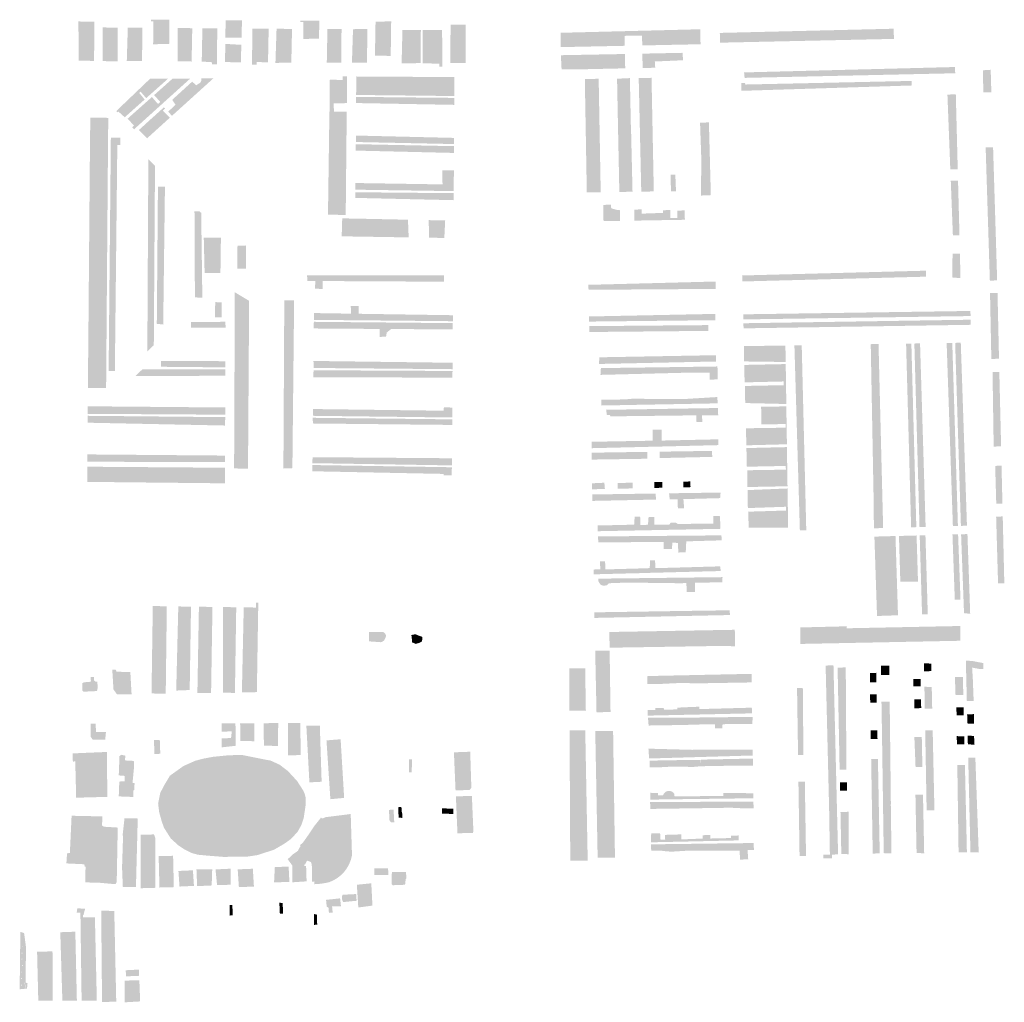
# Model space of a CAD drawing. Header units: metres. Extents: x 96164 to 96557, y 427831 to 430606.
# Tile 2 of 2: x 96392 to 96557, y 430442 to 430606. Entities that reach past the tile are written whole.
import ezdxf

# ---------------------------------------------------------------- set-up
doc = ezdxf.new("R2010")
doc.units = ezdxf.units.M
doc.layers.add('Graven-liggend-SCH', color=32, linetype='CONTINUOUS', transparency=0.5)
doc.layers.add('Graven-staand-SCH', color=40, linetype='CONTINUOUS', transparency=0.5)

msp = doc.modelspace()

# ---------------------------------------------------------------- hatches: boundary and pattern name
at = {"layer": 'Graven-liggend-SCH', "transparency": 33554559}
for points in [[(96404.88, 430605.48), (96402.24, 430605.53), (96402.28, 430598.99), (96402.66, 430598.99), (96404.86, 430598.95)], [(96417.43, 430605.82), (96414.36, 430605.82), (96414.35, 430605.53), (96414.75, 430605.57), (96414.71, 430601.72), (96417.43, 430601.8)], [(96429.54, 430605.72), (96426.8, 430605.74), (96426.77, 430602.85), (96429.46, 430602.8)], [(96442.45, 430605.65), (96439.29, 430605.65), (96439.28, 430605.46), (96439.79, 430605.42), (96439.79, 430602.61), (96441.84, 430602.66), (96442.39, 430602.67)], [(96454.44, 430605.47), (96454.44, 430605.54), (96451.83, 430605.5), (96451.73, 430599.84), (96451.85, 430599.84), (96454.36, 430599.78)], [(96466.89, 430605.01), (96464.35, 430605.01), (96464.31, 430598.61), (96464.51, 430598.61), (96466.86, 430598.61)], [(96408.76, 430604.5), (96406.26, 430604.53), (96406.27, 430598.92), (96408.81, 430598.86)], [(96410.48, 430604.49), (96410.31, 430598.92), (96412.85, 430598.91), (96412.93, 430604.47)], [(96421.24, 430604.41), (96418.81, 430604.42), (96418.81, 430598.88), (96421.13, 430598.85)], [(96422.93, 430604.4), (96422.82, 430598.8), (96424.48, 430598.79), (96424.54, 430598.36), (96425.34, 430598.36), (96425.42, 430604.38)], [(96433.99, 430604.32), (96431.29, 430604.34), (96431.2, 430598.33), (96431.97, 430598.32), (96432, 430598.78), (96433.88, 430598.69)], [(96435.31, 430604.31), (96435.12, 430598.62), (96437.77, 430598.66), (96437.89, 430604.29)], [(96446.15, 430604.25), (96443.8, 430604.26), (96443.69, 430598.63), (96446.12, 430598.66)], [(96448.07, 430604.24), (96447.89, 430598.67), (96450.4, 430598.63), (96450.47, 430604.28)], [(96459.39, 430604.13), (96456.32, 430604.12), (96456.18, 430598.52), (96459.35, 430598.59)], [(96459.72, 430604.12), (96459.68, 430598.55), (96462.5, 430598.49), (96462.47, 430598.01), (96462.98, 430598.01), (96462.94, 430604.09)], [(96493.4, 430603.13), (96496.3, 430603.18), (96496.35, 430601.53), (96506.07, 430601.73), (96506.04, 430604.23), (96482.74, 430603.64), (96482.74, 430601.25), (96493.43, 430601.47)], [(96429.43, 430601.63), (96426.75, 430601.79), (96426.71, 430598.75), (96429.35, 430598.72)], [(96493.45, 430600.1), (96482.76, 430599.9), (96482.88, 430597.53), (96484.88, 430597.52), (96493.5, 430597.71)], [(96503.06, 430600.3), (96496.34, 430600.16), (96496.43, 430597.76), (96498.51, 430597.81), (96498.44, 430598.85), (96503.16, 430599.06)], [(96413.29, 430592.51), (96412.38, 430593.62), (96412.6, 430593.84), (96413.55, 430592.74), (96417.2, 430595.99), (96414.22, 430596), (96408.54, 430590.57), (96408.76, 430590.35), (96408.91, 430590.5), (96409.97, 430589.55)], [(96420.86, 430595.97), (96417.94, 430595.98), (96414.87, 430593.25), (96415.9, 430592.1), (96415.52, 430591.77), (96414.5, 430592.92), (96410.44, 430589.31), (96411.53, 430588.16), (96411.21, 430587.88), (96411.53, 430587.55)], [(96422.74, 430596.04), (96422.77, 430595.7), (96422.6, 430595.33), (96421.89, 430594.89), (96421.22, 430595.49), (96417.89, 430592.46), (96418.45, 430591.63), (96417.21, 430590.48), (96417.86, 430589.8), (96424.75, 430596.03)], [(96447.08, 430596.37), (96446.32, 430596.38), (96446.32, 430595.77), (96444.2, 430595.82), (96444.15, 430590.5), (96444.9, 430590.49), (96444.82, 430591.86), (96447.04, 430591.91)], [(96453.88, 430596.32), (96452.62, 430596.32), (96448.62, 430596.35), (96448.59, 430593.27), (96464.98, 430593.09), (96464.96, 430596.25)], [(96489.07, 430595.97), (96486.76, 430595.93), (96487.09, 430577.01), (96489.41, 430577.04)], [(96492.14, 430595.98), (96492.3, 430587.81), (96494.45, 430587.75), (96494.28, 430596.08)], [(96497.89, 430596.13), (96495.75, 430596.08), (96495.78, 430594.91), (96497.92, 430594.84)], [(96497.92, 430594.84), (96495.78, 430594.91), (96496.15, 430578.46), (96496.18, 430577.13), (96497.78, 430577.17), (96498.27, 430577.18)], [(96416.71, 430591), (96416.51, 430591.21), (96414.8, 430589.66), (96414.22, 430589.14), (96412.33, 430587.42), (96413.69, 430586.03), (96417.49, 430589.47), (96416.33, 430590.66)], [(96447.02, 430590.5), (96444.9, 430590.49), (96444.13, 430590.5), (96443.89, 430573.3), (96444.8, 430573.29), (96446.85, 430573.25)], [(96407.22, 430589.45), (96404.21, 430589.51), (96404.18, 430584.3), (96407.17, 430584.16)], [(96494.47, 430587.75), (96492.3, 430587.81), (96492.52, 430577.09), (96494.72, 430577.13)], [(96407.17, 430584.16), (96404.16, 430584.3), (96404, 430565.15), (96407.02, 430565.11)], [(96457.24, 430572.46), (96450.18, 430572.61), (96448.85, 430572.63), (96446.27, 430572.69), (96446.18, 430569.69), (96457.36, 430569.51)], [(96463.45, 430572.34), (96460.71, 430572.39), (96460.75, 430569.46), (96463.31, 430569.42)], [(96430.18, 430568.16), (96428.79, 430568.15), (96428.76, 430564.3), (96430.18, 430564.3)], [(96407.02, 430565.11), (96404, 430565.15), (96403.87, 430549.47), (96406.9, 430549.46)], [(96428.34, 430560.36), (96428.24, 430534.94), (96430.57, 430534.93), (96430.73, 430558.93)], [(96520.24, 430551.48), (96513.3, 430551.37), (96513.35, 430548.82), (96520.28, 430548.73)], [(96406.9, 430549.46), (96403.86, 430549.47), (96403.82, 430544.37), (96406.86, 430544.37)], [(96520.29, 430548.38), (96513.36, 430548.24), (96513.43, 430545.33), (96519.93, 430545.48), (96519.94, 430544.86), (96513.47, 430544.73), (96513.53, 430541.88), (96520.39, 430541.72)], [(96520.39, 430541.31), (96516.19, 430541.29), (96516.2, 430538.31), (96520.28, 430538.38), (96520.29, 430537.77), (96513.65, 430537.67), (96513.72, 430534.83), (96520.49, 430535)], [(96430.57, 430534.93), (96428.24, 430534.94), (96428.22, 430530.97), (96430.54, 430530.94)], [(96426.7, 430531.09), (96403.71, 430531.26), (96403.71, 430528.73), (96426.68, 430528.49)], [(96520.6, 430527.63), (96513.92, 430527.36), (96513.97, 430524.36), (96520.35, 430524.58), (96520.35, 430523.95), (96514.02, 430523.76), (96514.12, 430521.08), (96520.69, 430521.08)], [(96538.61, 430519.7), (96535.09, 430519.6), (96535.53, 430506.36), (96539.03, 430506.48)], [(96542.13, 430519.79), (96539.19, 430519.71), (96539.42, 430512.07), (96542.37, 430512.08)], [(96432.26, 430508.58), (96431.87, 430508.59), (96431.86, 430507.77), (96429.83, 430507.8), (96429.52, 430493.6), (96432.02, 430493.66)], [(96416.99, 430507.98), (96414.65, 430508.02), (96414.44, 430493.44), (96416.81, 430493.4)], [(96421.03, 430507.92), (96418.91, 430507.95), (96418.56, 430493.92), (96420.81, 430494.01)], [(96424.61, 430507.87), (96422.35, 430507.91), (96422.1, 430493.84), (96422.09, 430493.53), (96424.38, 430493.52)], [(96428.58, 430507.82), (96426.37, 430507.85), (96426.36, 430493.55), (96428.36, 430493.54)], [(96450.72, 430503.71), (96450.73, 430502.13), (96452.71, 430501.99, 0.291602), (96453.45, 430502.66, 0.652954), (96452.79, 430503.7)], [(96490.86, 430503.69), (96490.89, 430501.07), (96510.36, 430501.38), (96511.85, 430501.28), (96511.79, 430504.06)], [(96530.45, 430504.31), (96530.5, 430504.64), (96522.73, 430504.45), (96522.73, 430504.16), (96522.72, 430501.7), (96549.46, 430502.23), (96549.45, 430504.56), (96549.45, 430504.69)], [(96490.9, 430500.59), (96488.49, 430500.55), (96488.71, 430490.29), (96491.05, 430490.35)], [(96553.27, 430498.5), (96551.48, 430498.85), (96550.36, 430498.92), (96550.38, 430497.89), (96550.59, 430497.89), (96552.6, 430497.53), (96553.26, 430497.52)], [(96410.9, 430497.02), (96408.6, 430497.06), (96408.47, 430497.4), (96407.89, 430497.38), (96408.09, 430494.11), (96408.66, 430493.31), (96411.11, 430493.32)], [(96486.82, 430497.61), (96484.18, 430497.64), (96484.18, 430496.81), (96484.2, 430490.59), (96486.93, 430490.58)], [(96506.98, 430496.55), (96497.22, 430496.34), (96497.21, 430495.03), (96498.66, 430494.99), (96502.1, 430495.16), (96507, 430495.15)], [(96514.62, 430496.71), (96506.98, 430496.55), (96507, 430495.15), (96514.62, 430495.28)], [(96528.26, 430498.11), (96526.95, 430498.1), (96527.54, 430473.9), (96528.85, 430473.87)], [(96530.31, 430497.78), (96528.95, 430497.75), (96529.29, 430480.71), (96530.42, 430480.73)], [(96551.4, 430497.74), (96550.59, 430497.89), (96550.38, 430497.89), (96550.52, 430492.17), (96551.66, 430492.17), (96551.51, 430496.02)], [(96549.86, 430496.16), (96548.53, 430496.16), (96548.63, 430493.2), (96549.93, 430493.2)], [(96523.15, 430494.32), (96522.18, 430494.33), (96522.35, 430483.16), (96523.24, 430483.16)], [(96544.66, 430494.53), (96543.44, 430494.55), (96543.5, 430490.92), (96544.74, 430490.9)], [(96537.64, 430492.06), (96536.27, 430492.07), (96536.35, 430487.26), (96537.7, 430487.32)], [(96504.96, 430491.2), (96502.19, 430491.07), (96502.17, 430490.78), (96499.96, 430490.72), (96499.94, 430491), (96498.54, 430490.99), (96498.55, 430490.69), (96497.25, 430490.66), (96497.25, 430489.74), (96502.16, 430489.85), (96505.05, 430489.91)], [(96514.63, 430491.07), (96505.88, 430490.83), (96505.88, 430491.22), (96504.96, 430491.2), (96505.05, 430489.91), (96514.67, 430490.12)], [(96405.09, 430488.38), (96404.26, 430488.38), (96404.28, 430486.24), (96404.61, 430485.75), (96406.7, 430485.73), (96406.84, 430487.03), (96405.19, 430487.03)], [(96426.17, 430487.05), (96427.84, 430487.13), (96427.71, 430486.01), (96426.17, 430485.93), (96426.17, 430484.45), (96428.49, 430484.71), (96428.45, 430488.46), (96426.17, 430488.45)], [(96431.58, 430488.47), (96429.23, 430488.46), (96429.27, 430485.53), (96431.61, 430485.47)], [(96435.58, 430488.49), (96433.14, 430488.48), (96433.2, 430484.72), (96435.56, 430484.69)], [(96439.27, 430488.51), (96437.19, 430488.5), (96437.21, 430483.12), (96439.34, 430483.16)], [(96510.63, 430489.45), (96497.3, 430489.39), (96497.41, 430488.09), (96503.23, 430488.18), (96507.14, 430488.3), (96508.48, 430488.28), (96508.46, 430487.6), (96509.72, 430487.6), (96509.74, 430488.28), (96510.73, 430488.37)], [(96514.76, 430489.52), (96510.63, 430489.49), (96510.73, 430488.37), (96514.73, 430488.36)], [(96440.28, 430488.07), (96440.79, 430478.61), (96442.83, 430478.71), (96442.53, 430488.06)], [(96487.24, 430465.57), (96486.83, 430487.28), (96484.21, 430487.27), (96484.33, 430465.55)], [(96491.48, 430487.17), (96488.5, 430487.16), (96488.9, 430466.05), (96491.79, 430466.07)], [(96537.7, 430487.32), (96536.35, 430487.26), (96536.53, 430474.94), (96537.84, 430474.94)], [(96544.82, 430487.27), (96543.57, 430487.26), (96543.81, 430473.97), (96545.11, 430473.96)], [(96443.64, 430485.61), (96444.29, 430475.8), (96446.59, 430476.02), (96446, 430485.8)], [(96543, 430486.19), (96541.76, 430486.2), (96541.96, 430481.18), (96543.1, 430481.19)], [(96406.98, 430483.68), (96401.26, 430483.44), (96401.31, 430482.07), (96401.71, 430482.11), (96401.86, 430476.05), (96407.07, 430476.19)], [(96467.63, 430483.72), (96464.91, 430483.62), (96465.18, 430477.28), (96467.53, 430477.33), (96467.82, 430477.72)], [(96504.77, 430484.03), (96497.38, 430484.23), (96497.49, 430482.59), (96504.68, 430482.8)], [(96514.8, 430484.08), (96504.77, 430484.04), (96504.68, 430482.8), (96514.78, 430483.09)], [(96411.41, 430482.19), (96410, 430482.27), (96410.08, 430483.06), (96409.37, 430483.21), (96409.09, 430482.98), (96408.97, 430479.77), (96409.93, 430479.69), (96409.94, 430478.77), (96409.06, 430478.75), (96408.97, 430476.27), (96411.4, 430476.17), (96411.43, 430477.26), (96411.55, 430477.32), (96411.61, 430478.46), (96411.27, 430478.54), (96411.5, 430480.93), (96411.52, 430482.09)], [(96440.02, 430476.65), (96439.75, 430477.27), (96438.73, 430478.84), (96437.21, 430480.49), (96435.81, 430481.56), (96434.29, 430482.25), (96433.16, 430482.45), (96429.51, 430483.18), (96427.32, 430483.13), (96424.73, 430482.87), (96423.1, 430482.57), (96421.74, 430482.21), (96419.76, 430481.33), (96417.5, 430479.71), (96416.58, 430478.16), (96415.89, 430476.85), (96415.54, 430475.09), (96415.72, 430473.62), (96416.14, 430472.11), (96416.52, 430471.04), (96417.66, 430469.24), (96418.9, 430468.12), (96420, 430467.39), (96421.16, 430466.82), (96422.18, 430466.54), (96423.65, 430466.4), (96426.42, 430466.18), (96430.41, 430466.22), (96432.19, 430466.49), (96434.91, 430467.39), (96436.6, 430468.37), (96437.72, 430469.17), (96438.82, 430470.36), (96439.46, 430471.52), (96439.85, 430472.72), (96440.15, 430474.73), (96440.19, 430475.96)], [(96501.11, 430482.3), (96497.57, 430482.23), (96497.59, 430481.1), (96499.4, 430481.13), (96501.16, 430481.23)], [(96506.08, 430482.36), (96501.11, 430482.3), (96501.16, 430481.23), (96504.92, 430481.19), (96506.17, 430481.3)], [(96511.33, 430482.51), (96506.12, 430482.4), (96506.17, 430481.3), (96511.29, 430481.39)], [(96514.84, 430482.58), (96511.33, 430482.51), (96511.29, 430481.39), (96514.85, 430481.41)], [(96535.68, 430482.49), (96534.55, 430482.49), (96534.73, 430471.66), (96535.88, 430471.85)], [(96551.94, 430482.73), (96550.75, 430482.74), (96551.12, 430466.92), (96552.5, 430466.91)], [(96550.2, 430481.48), (96548.93, 430481.48), (96549.14, 430466.91), (96550.53, 430466.95)], [(96522.41, 430478.71), (96522.6, 430466.33), (96523.68, 430466.34), (96523.48, 430478.7)], [(96514.89, 430476.79), (96509.86, 430476.86), (96509.87, 430476.35), (96501.73, 430476.26), (96501.75, 430475.79), (96508.98, 430475.88), (96514.88, 430475.96)], [(96468.09, 430470.19), (96468.16, 430470.49), (96467.91, 430476.34), (96465.24, 430476.28), (96465.5, 430470.11)], [(96507.37, 430475.37), (96497.65, 430475.31), (96497.7, 430474.18), (96507.42, 430474.32)], [(96514.89, 430475.4), (96507.37, 430475.37), (96507.42, 430474.32), (96511.11, 430474.38), (96513.41, 430474.27), (96514.94, 430474.27)], [(96543.2, 430476.56), (96541.94, 430476.57), (96542.13, 430466.84), (96543.4, 430466.77)], [(96528.85, 430473.87), (96527.54, 430473.89), (96527.66, 430466.57), (96526.54, 430466.57), (96526.58, 430465.93), (96527.99, 430465.96), (96528, 430466.56), (96528.17, 430466.56), (96529.03, 430466.6), (96529.03, 430466.62), (96529.03, 430466.68)], [(96530.78, 430473.7), (96529.43, 430473.67), (96529.57, 430466.64), (96530.81, 430466.63)], [(96537.83, 430474.94), (96536.53, 430474.94), (96536.65, 430466.8), (96537.94, 430466.79)], [(96403.28, 430464.56), (96403.43, 430464.56), (96403.37, 430461.92), (96405.56, 430461.88), (96408.23, 430461.64), (96408.45, 430461.67), (96408.63, 430462.01), (96408.8, 430471.07), (96406.49, 430471.21), (96406.19, 430471.41), (96406.22, 430472.93), (96401.1, 430473.04), (96400.81, 430466.81), (96400.34, 430466.79), (96400.23, 430465.09), (96403.22, 430464.95)], [(96411.84, 430461.14), (96412.14, 430472.58), (96409.93, 430472.62), (96409.64, 430470.02), (96409.67, 430469.08), (96409.52, 430464.39), (96409.65, 430461.18)], [(96447.69, 430473.1), (96447.68, 430473.33), (96443.49, 430472.8), (96442.96, 430472.58), (96442.71, 430472.72), (96442.45, 430472.37), (96441.65, 430471.38), (96440.83, 430470.15), (96439.67, 430468.5), (96439.22, 430468.15), (96439.26, 430468.08), (96439.29, 430467.85), (96439.13, 430467.73), (96438.85, 430467.17), (96437.99, 430466.57), (96437.17, 430465.79), (96437.96, 430464.71), (96437.92, 430461.94), (96440.32, 430462.1), (96440.24, 430464.64), (96439.98, 430464.64), (96439.93, 430464.86), (96440.12, 430464.97), (96440.16, 430465.09), (96440.4, 430465.57), (96441.06, 430465.31), (96441.15, 430465), (96441.21, 430464.58), (96441.24, 430462.06), (96441.65, 430462.05), (96441.6, 430461.62), (96441.96, 430461.64, 0.041187), (96444.07, 430461.95, 0.269519), (96447.9, 430466.44)], [(96535.88, 430471.85), (96534.73, 430471.66), (96534.81, 430466.74), (96535.98, 430466.75)], [(96414.85, 430469.92), (96412.6, 430469.88), (96412.6, 430460.95), (96415.07, 430461.02), (96415.07, 430469.34)], [(96499.33, 430470.1), (96497.84, 430470.13), (96497.79, 430468.61), (96502.88, 430468.72), (96512.44, 430468.93), (96512.43, 430469.75), (96511.14, 430469.72), (96511.13, 430469.32), (96507.71, 430469.24), (96507.72, 430469.84), (96506.43, 430469.79), (96506.45, 430469.24), (96502.86, 430469.09), (96502.86, 430469.93), (96500.15, 430469.85), (96500.17, 430469.05), (96499.37, 430469.08)], [(96508.77, 430468.41), (96497.8, 430468.27), (96497.84, 430467.24), (96499.41, 430467.23), (96500.5, 430467.08), (96501.58, 430467.07), (96503.96, 430467.22), (96508.77, 430467.19)], [(96514.94, 430468.49), (96508.77, 430468.41), (96508.77, 430467.19), (96511.12, 430467.21), (96512.6, 430467.24), (96512.66, 430465.73), (96514.03, 430465.76), (96513.92, 430467.34), (96514.98, 430467.34)], [(96418.04, 430466.36), (96415.63, 430466.3), (96415.76, 430461.07), (96418.16, 430461.13)], [(96418.93, 430463.83), (96419.11, 430461.23), (96421.52, 430461.34), (96421.35, 430463.94)], [(96421.94, 430464.08), (96422.05, 430461.3), (96424.48, 430461.41), (96424.57, 430464.12)], [(96425.12, 430464.09), (96425.38, 430461.48), (96427.66, 430461.53), (96427.64, 430464.21)], [(96431.35, 430464.2), (96428.82, 430464.1), (96429.02, 430461.13), (96431.53, 430461.23)], [(96434.89, 430461.92), (96437.45, 430462.01), (96437.32, 430464.57), (96435.02, 430464.47)], [(96448.95, 430457.74), (96451.31, 430458.05), (96451.12, 430461.77), (96448.71, 430461.53)], [(96443.68, 430457.89), (96443.98, 430457.69), (96444.05, 430456.84), (96444.68, 430456.9), (96444.57, 430457.91), (96446.06, 430457.95), (96445.91, 430459.26), (96443.57, 430459.01)], [(96446.41, 430458.64), (96448.67, 430458.86), (96448.59, 430459.98), (96446.34, 430459.86), (96446.22, 430459.57), (96446.21, 430459.18)], [(96404.99, 430456.08), (96403.02, 430456.08), (96402.97, 430456.5), (96403.09, 430456.51), (96403.36, 430457.54), (96402.6, 430457.57), (96402.05, 430457.59), (96401.95, 430456.9), (96402.57, 430456.86), (96402.77, 430442.18), (96405.31, 430442.21)], [(96406.04, 430457.21), (96406.18, 430441.97), (96408.55, 430442.03), (96408.22, 430457.16)], [(96401.98, 430442.18), (96401.72, 430453.7), (96399.21, 430453.61), (96399.56, 430442.18)], [(96397.94, 430442.17), (96397.91, 430450.42), (96395.34, 430450.35), (96395.54, 430442.21)], [(96412.32, 430447.38), (96410.13, 430447.27), (96410.19, 430446.25), (96412.36, 430446.34)], [(96412.41, 430445.58), (96409.93, 430445.55), (96409.94, 430441.92), (96412.54, 430442.07)]]:
    msp.add_hatch(color=256, dxfattribs=at).paths.add_polyline_path(points)
h = msp.add_hatch(color=256, dxfattribs=at)
h.dxf.hatch_style = 1
h.paths.add_polyline_path([(96520.49, 430534.53), (96513.73, 430534.37), (96513.8, 430531.26), (96520.29, 430531.39), (96520.32, 430530.77), (96513.86, 430530.67), (96513.91, 430527.87), (96520.59, 430528)])
at = {"layer": 'Graven-liggend-SCH'}
h = msp.add_hatch(color=256, dxfattribs=at)
h.dxf.hatch_style = 1
h.paths.add_polyline_path([(96544.57, 430498.43), (96543.37, 430498.45), (96543.39, 430497.15), (96544.6, 430497.16)])
h = msp.add_hatch(color=256, dxfattribs=at)
h.dxf.hatch_style = 1
h.paths.add_polyline_path([(96535.4, 430496.88), (96534.35, 430496.83), (96534.34, 430495.3), (96535.43, 430495.3)])
h = msp.add_hatch(color=256, dxfattribs=at)
h.dxf.hatch_style = 1
h.paths.add_polyline_path([(96537.57, 430498.05), (96536.19, 430498.1), (96536.21, 430496.53), (96537.59, 430496.53)])
h = msp.add_hatch(color=256, dxfattribs=at)
h.dxf.hatch_style = 1
h.paths.add_polyline_path([(96542.81, 430495.86), (96541.59, 430495.87), (96541.6, 430494.62), (96542.83, 430494.64)])
h = msp.add_hatch(color=256, dxfattribs=at)
h.dxf.hatch_style = 1
h.paths.add_polyline_path([(96535.47, 430493.32), (96534.37, 430493.32), (96534.39, 430491.92), (96535.49, 430491.91)])
h = msp.add_hatch(color=256, dxfattribs=at)
h.dxf.hatch_style = 1
h.paths.add_polyline_path([(96542.88, 430492.44), (96541.75, 430492.44), (96541.78, 430490.95), (96542.9, 430491)], flags=17)
h = msp.add_hatch(color=256, dxfattribs=at)
h.dxf.hatch_style = 1
h.paths.add_polyline_path([(96549.97, 430491.11), (96548.76, 430491.11), (96548.82, 430489.81), (96550.01, 430489.8)])
h = msp.add_hatch(color=256, dxfattribs=at)
h.dxf.hatch_style = 1
h.paths.add_polyline_path([(96551.72, 430489.99), (96550.57, 430489.96), (96550.61, 430488.43), (96551.74, 430488.41)])
h = msp.add_hatch(color=256, dxfattribs=at)
h.dxf.hatch_style = 1
h.paths.add_polyline_path([(96535.58, 430487.29), (96534.47, 430487.29), (96534.49, 430485.86), (96535.61, 430485.85)])
h = msp.add_hatch(color=256, dxfattribs=at)
h.dxf.hatch_style = 1
h.paths.add_polyline_path([(96550.09, 430486.29), (96548.82, 430486.32), (96548.88, 430484.95), (96550.12, 430484.96)], flags=17)
h = msp.add_hatch(color=256, dxfattribs=at)
h.dxf.hatch_style = 1
h.paths.add_polyline_path([(96551.72, 430486.36), (96550.66, 430486.39), (96550.69, 430484.93), (96551.8, 430484.92)], flags=17)
h = msp.add_hatch(color=256, dxfattribs=at)
h.dxf.hatch_style = 1
h.paths.add_polyline_path([(96530.51, 430478.63), (96529.33, 430478.6), (96529.36, 430477.25), (96530.53, 430477.25)])
at = {"layer": 'Graven-liggend-SCH', "transparency": 33554559}
h = msp.add_hatch(color=256, dxfattribs=at)
edge = h.paths.add_edge_path()
edge.add_arc((96500.81, 430476.15), 1.04, 29.9863, 162.4349)
edge.add_line((96499.82, 430476.46), (96499, 430476.47))
edge.add_line((96499, 430476.47), (96498.96, 430476.81))
edge.add_line((96498.96, 430476.81), (96497.71, 430476.87))
edge.add_line((96497.71, 430476.87), (96497.71, 430475.73))
edge.add_line((96497.71, 430475.73), (96501.75, 430475.79))
edge.add_line((96501.75, 430475.79), (96501.71, 430476.67))
at = {"layer": 'Graven-staand-SCH', "transparency": 33554559}
for points in [[(96535.92, 430604.26), (96509.29, 430603.62), (96509.33, 430601.99), (96535.99, 430602.57)], [(96538.31, 430604.32), (96535.92, 430604.26), (96535.99, 430602.57), (96538.35, 430602.62)], [(96513.43, 430596.12), (96548.58, 430596.89), (96548.53, 430597.93), (96513.34, 430597.03)], [(96554.5, 430597.47), (96553.22, 430597.39), (96553.26, 430593.69), (96554.61, 430593.72)], [(96541.31, 430595.61), (96513.53, 430595.01), (96513.51, 430595.29), (96512.85, 430595.22), (96512.88, 430593.96), (96541.34, 430594.85)], [(96464.97, 430592.78), (96448.59, 430592.95), (96448.59, 430591.92), (96464.96, 430591.62)], [(96548.68, 430593.36), (96547.28, 430593.34), (96547.76, 430580.89), (96549, 430580.89)], [(96507.47, 430588.69), (96505.99, 430588.65), (96506.2, 430582.68), (96506.15, 430576.49), (96507.79, 430576.56), (96507.63, 430582.73)], [(96407.28, 430547.21), (96408.32, 430547.21), (96408.73, 430584.9), (96409.26, 430584.91), (96409.24, 430586.15), (96408.01, 430586.13), (96407.65, 430586.13)], [(96464.92, 430586.11), (96448.54, 430586.5), (96448.54, 430585.42), (96464.91, 430585.08)], [(96464.92, 430584.73), (96448.52, 430585.06), (96448.51, 430583.99), (96464.91, 430583.6)], [(96554.9, 430584.52), (96553.66, 430584.52), (96554.36, 430562.31), (96555.58, 430562.33)], [(96415.02, 430581.43), (96413.91, 430582.56), (96413.74, 430550.47), (96414.82, 430551.53)], [(96464.9, 430580.7), (96462.96, 430580.7), (96463.01, 430578.35), (96448.46, 430578.58), (96448.46, 430577.47), (96464.88, 430577.23), (96464.89, 430578.33)], [(96501.07, 430579.95), (96501.14, 430577.21), (96501.98, 430577.22), (96501.86, 430579.99)], [(96549.05, 430578.98), (96547.84, 430578.98), (96548.19, 430569.88), (96549.29, 430569.87)], [(96416.39, 430554.98), (96416.68, 430577.98), (96415.51, 430577.98), (96415.32, 430555.1)], [(96464.86, 430576.89), (96448.45, 430577.04), (96448.44, 430576.1), (96464.86, 430575.72)], [(96422.73, 430573.61), (96422.48, 430573.83), (96421.61, 430573.86), (96421.68, 430559.51), (96422.92, 430559.44)], [(96489.82, 430574.92), (96489.88, 430572.23), (96492.61, 430572.27), (96492.62, 430574.05), (96492.22, 430574.07), (96491.17, 430574.36), (96491.1, 430574.99)], [(96495.02, 430572.31), (96503.46, 430572.45), (96503.4, 430574.03), (96502.21, 430573.95), (96502.21, 430572.75), (96501.05, 430572.75), (96501.01, 430574.06), (96499.83, 430574.05), (96499.83, 430573.6), (96496.24, 430573.47), (96496.23, 430574.19), (96495.03, 430574.14)], [(96423.16, 430569.45), (96423.3, 430563.59), (96425.94, 430563.56), (96426.02, 430569.45)], [(96549.36, 430566.82), (96548.14, 430566.81), (96548.07, 430562.83), (96549.46, 430562.71)], [(96513.04, 430562.16), (96543.72, 430562.96), (96543.7, 430563.96), (96513.02, 430563.16)], [(96440.45, 430562.24), (96441.78, 430562.24), (96441.72, 430560.97), (96442.99, 430560.9), (96443, 430562.23), (96463.26, 430562.12), (96463.24, 430563.19), (96440.4, 430563.2)], [(96508.57, 430562.15), (96487.35, 430561.6), (96487.38, 430560.77), (96508.58, 430560.92)], [(96438.24, 430558.99), (96436.6, 430559), (96436.45, 430530.96), (96437.95, 430531.02)], [(96555.64, 430560.23), (96554.39, 430560.21), (96554.61, 430549.23), (96555.89, 430549.28)], [(96426.17, 430558.66), (96425.07, 430558.72), (96425.03, 430556.18), (96426.16, 430556.19)], [(96454.84, 430556.68), (96448.99, 430556.77), (96449.01, 430558.04), (96447.7, 430558.08), (96447.72, 430556.79), (96441.57, 430556.89), (96441.55, 430555.75), (96454.82, 430555.63)], [(96464.74, 430556.53), (96454.84, 430556.68), (96454.82, 430555.63), (96464.73, 430555.53)], [(96508.56, 430556.75), (96487.47, 430556.32), (96487.48, 430555.47), (96508.53, 430555.7)], [(96551.12, 430557.24), (96513.19, 430556.68), (96513.22, 430555.83), (96551.14, 430556.39)], [(96551.15, 430555.78), (96542.11, 430555.64), (96542.12, 430554.79), (96551.17, 430554.93)], [(96426.78, 430555.43), (96421, 430555.41), (96421.03, 430554.46), (96426.79, 430554.43)], [(96464.72, 430555.21), (96441.53, 430555.43), (96441.52, 430554.32), (96452.5, 430554.24), (96452.52, 430552.9), (96453.58, 430552.98), (96453.71, 430553.65), (96454.43, 430554.23), (96464.71, 430554.16)], [(96507.35, 430554.88), (96487.5, 430554.71), (96487.51, 430553.73), (96506.73, 430553.91), (96507.38, 430553.92)], [(96542.11, 430555.64), (96513.23, 430555.19), (96513.25, 430554.34), (96542.12, 430554.79)], [(96522.96, 430551.52), (96521.74, 430551.5), (96522.65, 430520.64), (96523.72, 430520.67)], [(96535.78, 430551.72), (96534.48, 430551.7), (96534.96, 430525.92), (96535.01, 430520.99), (96536.55, 430521.03)], [(96541.26, 430551.81), (96540.38, 430551.79), (96541.22, 430521.16), (96542.09, 430521.18)], [(96542.71, 430551.83), (96541.76, 430551.81), (96542.62, 430521.2), (96543.64, 430521.23)], [(96548.09, 430551.91), (96547.15, 430551.9), (96548.19, 430521.36), (96549.03, 430521.38)], [(96549.51, 430551.94), (96548.57, 430551.92), (96549.53, 430521.39), (96550.54, 430521.42)], [(96508.63, 430549.86), (96489.21, 430549.51), (96489.1, 430548.4), (96508.67, 430548.81)], [(96426.75, 430548.86), (96416, 430548.92), (96416.02, 430547.93), (96426.74, 430547.83)], [(96464.71, 430548.6), (96441.47, 430548.9), (96441.49, 430547.73), (96464.69, 430547.53)], [(96502.76, 430547.89), (96489.44, 430547.71), (96489.37, 430546.58), (96502.82, 430546.92)], [(96508.9, 430547.98), (96502.76, 430547.89), (96502.82, 430546.92), (96507.62, 430546.95), (96507.6, 430545.79), (96508.93, 430545.82)], [(96426.77, 430547.48), (96412.89, 430547.48), (96411.72, 430546.37), (96426.78, 430546.44)], [(96464.68, 430547.23), (96441.48, 430547.35), (96441.45, 430546.18), (96464.63, 430546.12)], [(96555.94, 430547.08), (96554.81, 430547.05), (96555, 430534.61), (96556.24, 430534.67), (96556.19, 430536.68)], [(96503.02, 430542.53), (96494.71, 430542.6), (96493.38, 430542.48), (96493.38, 430541.54), (96494.71, 430541.57), (96503.04, 430541.72), (96508.96, 430541.83), (96508.85, 430542.88)], [(96426.74, 430541.14), (96403.78, 430541.34), (96403.79, 430540.08), (96426.75, 430539.94)], [(96464.64, 430541.12), (96463.24, 430541.18), (96463.17, 430540.6), (96441.39, 430540.88), (96441.39, 430539.75), (96464.62, 430539.47), (96464.64, 430540.58)], [(96493.38, 430542.48), (96489.51, 430542.44), (96489.53, 430541.47), (96493.38, 430541.54)], [(96509.02, 430539.81), (96508.98, 430541.05), (96490.32, 430540.75), (96490.44, 430539.9), (96490.96, 430539.9), (96491.03, 430539.66), (96505.35, 430539.83), (96505.36, 430538.75), (96506.38, 430538.71), (96506.31, 430539.81)], [(96426.74, 430539.53), (96403.77, 430539.75), (96403.8, 430538.6), (96426.71, 430538.13)], [(96464.62, 430539.16), (96441.34, 430539.42), (96441.38, 430538.47), (96464.63, 430538.23)], [(96499.61, 430537.46), (96498.1, 430537.43), (96498.07, 430535.6), (96487.89, 430535.42), (96487.92, 430534.35), (96499.61, 430534.63)], [(96509.03, 430535.83), (96499.61, 430535.62), (96499.61, 430534.63), (96509.05, 430534.86)], [(96426.71, 430533.12), (96403.74, 430533.31), (96403.73, 430532.08), (96426.7, 430532.06)], [(96464.59, 430532.67), (96441.31, 430532.85), (96441.3, 430531.85), (96464.57, 430531.48)], [(96497.18, 430533.74), (96487.92, 430533.6), (96487.92, 430532.45), (96497.2, 430532.59)], [(96507.98, 430533.9), (96499.25, 430533.77), (96499.26, 430532.7), (96508.03, 430532.9)], [(96464.57, 430531.17), (96441.3, 430531.54), (96441.3, 430530.5), (96463.21, 430530.06), (96463.21, 430529.8), (96464.55, 430529.8), (96464.54, 430530.04)], [(96556.31, 430531.43), (96555.25, 430531.4), (96555.43, 430525.1), (96556.46, 430525.12)], [(96490.02, 430528.59), (96487.94, 430528.49), (96487.96, 430527.5), (96490.11, 430527.54)], [(96494.72, 430528.6), (96492.23, 430528.54), (96492.24, 430527.59), (96494.77, 430527.64)], [(96498.58, 430526.79), (96487.99, 430526.63), (96488.01, 430525.56), (96498.64, 430525.78)], [(96503.13, 430526.86), (96500.82, 430526.82), (96500.93, 430525.82), (96502.24, 430525.82), (96502.29, 430524.3), (96503.34, 430524.33)], [(96509.42, 430526.95), (96503.13, 430526.86), (96503.19, 430525.85), (96509.34, 430526.02)], [(96508.23, 430521.75), (96505.75, 430521.76), (96503.36, 430521.71), (96502.35, 430521.69), (96501.87, 430521.95), (96501.07, 430521.91), (96500.85, 430521.59), (96498.37, 430521.58), (96498.34, 430522.9), (96497.4, 430522.9), (96497.3, 430521.58), (96496.05, 430521.52), (96495.99, 430522.93), (96495.08, 430522.9), (96494.99, 430521.58), (96491.35, 430521.54), (96491.48, 430520.55), (96509.36, 430520.9), (96509.34, 430523.01), (96508.22, 430523.04)], [(96556.51, 430522.97), (96555.41, 430522.92), (96555.73, 430511.82), (96556.77, 430511.79), (96556.77, 430512.05)], [(96491.43, 430521.49), (96488.9, 430521.51), (96488.9, 430520.5), (96491.48, 430520.55)], [(96503.74, 430519.76), (96488.95, 430519.63), (96489.02, 430518.62), (96499.91, 430518.73), (96499.91, 430517.54), (96501.29, 430517.54), (96501.38, 430518.57), (96502.29, 430518.56), (96502.37, 430516.95), (96503.6, 430516.96)], [(96509.56, 430519.81), (96503.74, 430519.76), (96503.69, 430518.81), (96509.6, 430518.98)], [(96543.61, 430519.83), (96542.65, 430519.81), (96543.02, 430507.48), (96543.05, 430506.61), (96544, 430506.64)], [(96549.06, 430519.98), (96548.12, 430519.96), (96548.51, 430509.09), (96549.46, 430509.09)], [(96550.62, 430520.02), (96549.56, 430519.99), (96550.05, 430506.84), (96551.08, 430506.72)], [(96497.38, 430514.33), (96490.2, 430514.13), (96490.14, 430515.49), (96489.29, 430515.45), (96489.34, 430514.15), (96488.22, 430514.11), (96488.23, 430513.31), (96494.02, 430513.46), (96497.32, 430513.54)], [(96502.33, 430514.44), (96499.74, 430514.37), (96498.54, 430514.35), (96498.48, 430515.66), (96497.66, 430515.63), (96497.59, 430514.34), (96497.38, 430514.34), (96497.32, 430513.55), (96502.35, 430513.68)], [(96509.34, 430514.64), (96502.33, 430514.44), (96502.35, 430513.68), (96509.46, 430513.86)], [(96491.7, 430512.62), (96488.99, 430512.59), (96489.05, 430512.08), (96489.37, 430511.6), (96489.82, 430511.4), (96490.46, 430511.48), (96490.76, 430511.78), (96491.32, 430511.87), (96491.62, 430512.23)], [(96509.74, 430512.84), (96505.79, 430512.79), (96491.7, 430512.62), (96491.6, 430512.2), (96491.32, 430511.87), (96495.04, 430511.93), (96498.58, 430511.87), (96502.31, 430511.83), (96503.71, 430511.84), (96503.77, 430510.37), (96505.13, 430510.39), (96505.17, 430511.91), (96505.74, 430511.91), (96509.71, 430511.99)], [(96503.87, 430507.21), (96488.35, 430506.97), (96488.37, 430506.04), (96495.47, 430506.19), (96503.85, 430506.37)], [(96510.94, 430507.31), (96503.87, 430507.21), (96503.85, 430506.37), (96510.98, 430506.52)], [(96457.81, 430503.16), (96457.92, 430502.34), (96457.91, 430501.96), (96458.56, 430501.71), (96459.12, 430501.88), (96459.54, 430502.1), (96459.65, 430502.49), (96459.61, 430502.88), (96458.98, 430503.11), (96458.49, 430503.32), (96458.05, 430503.24)], [(96405.45, 430494.69), (96405.38, 430495.42), (96405.09, 430495.41), (96404.86, 430495.6), (96404.86, 430496.2), (96404.27, 430496.19), (96404.32, 430495.46), (96404.07, 430495.35), (96403.14, 430495.31), (96402.85, 430495.08), (96402.91, 430494.65), (96402.91, 430494.33), (96402.9, 430493.92), (96403.06, 430493.73), (96405.34, 430493.84), (96405.46, 430494.39)], [(96414.84, 430485.69), (96414.93, 430483.32), (96415.9, 430483.38), (96415.82, 430485.67)], [(96457.93, 430482.47), (96457.4, 430482.44), (96457.4, 430480.28), (96457.85, 430480.28), (96457.88, 430480.92)], [(96454.84, 430474.06), (96454.09, 430474.02), (96454.12, 430472.31), (96454.42, 430471.94), (96454.95, 430471.96)], [(96455.63, 430474.47), (96455.63, 430474.34), (96455.61, 430473.58), (96455.67, 430473.22), (96455.72, 430472.7), (96456.3, 430472.69), (96456.27, 430473.52), (96456.21, 430473.68), (96456.15, 430474.49)], [(96464.8, 430474.22), (96462.93, 430474.27), (96462.93, 430473.39), (96464.83, 430473.34)], [(96453.92, 430464.28), (96451.6, 430464.27), (96451.61, 430463.17), (96453.97, 430463.17)], [(96456.92, 430463.67), (96454.59, 430463.64), (96454.54, 430463.31), (96454.54, 430462.81), (96454.54, 430462.22), (96454.52, 430461.64), (96454.69, 430461.45), (96456.76, 430461.53), (96456.86, 430462.45), (96456.97, 430462.55)], [(96427.94, 430458.14), (96427.48, 430458.14), (96427.47, 430456.39), (96427.98, 430456.43)], [(96436.33, 430458.47), (96435.77, 430458.55), (96435.86, 430456.7), (96436.4, 430456.68)], [(96441.55, 430454.83), (96442.09, 430454.88), (96442.05, 430456.54), (96441.53, 430456.66)]]:
    msp.add_hatch(color=256, dxfattribs=at).paths.add_polyline_path(points)
at = {"layer": 'Graven-staand-SCH'}
h = msp.add_hatch(color=256, dxfattribs=at)
h.dxf.hatch_style = 1
h.paths.add_polyline_path([(96499.69, 430528.73), (96498.37, 430528.7), (96498.38, 430527.72), (96499.7, 430527.75)])
h = msp.add_hatch(color=256, dxfattribs=at)
h.dxf.hatch_style = 1
h.paths.add_polyline_path([(96504.38, 430528.8), (96503.18, 430528.78), (96503.2, 430527.83), (96504.4, 430527.85)])
at = {"layer": 'Graven-staand-SCH', "transparency": 33554559}
h = msp.add_hatch(color=256, dxfattribs=at)
h.paths.add_polyline_path([(96393.75, 430445.07), (96393.43, 430445.23), (96393.48, 430451.19), (96393.17, 430453.48), (96392.55, 430453.66), (96392.43, 430444.1), (96393.65, 430444.21)])
h.paths.add_polyline_path([(96392.86, 430451.12), (96392.85, 430451.27), (96392.94, 430451.27), (96392.95, 430451.13)], flags=0)
h.paths.add_polyline_path([(96392.79, 430450.02), (96392.79, 430450.19), (96392.88, 430450.2), (96392.88, 430450.03)], flags=0)
h.paths.add_polyline_path([(96393.27, 430445.18), (96393.32, 430445.18), (96393.39, 430444.37), (96393.34, 430444.36)], flags=0)
h.paths.add_polyline_path([(96392.84, 430449.03), (96392.75, 430449.04), (96392.77, 430449.21), (96392.86, 430449.2)], flags=0)
h.paths.add_polyline_path([(96392.91, 430447.98), (96392.82, 430447.98), (96392.83, 430448.14), (96392.92, 430448.14)], flags=0)
h.paths.add_polyline_path([(96392.75, 430446.88), (96392.74, 430447.02), (96392.83, 430447.03), (96392.84, 430446.89)], flags=0)
h.paths.add_polyline_path([(96392.74, 430445.79), (96392.71, 430445.95), (96392.8, 430445.96), (96392.83, 430445.81)], flags=0)
h.paths.add_polyline_path([(96392.82, 430444.71), (96392.73, 430444.71), (96392.73, 430444.89), (96392.82, 430444.89)], flags=0)

doc.saveas('drawing.dxf')
